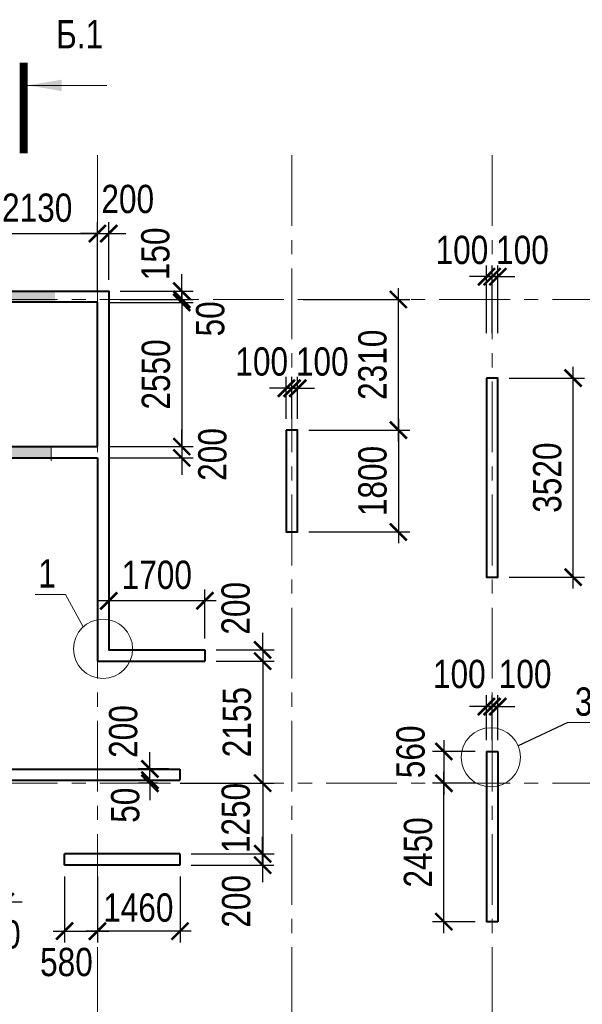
# Model space of a CAD drawing. Extents: x -8631841 to -8525813, y 4017860 to 4564755.
# Tile 17 of 112: x -8588837 to -8578889, y 4134314 to 4151720. Entities that reach past the tile are written whole.
import ezdxf
from ezdxf.enums import TextEntityAlignment as Align

# ---------------------------------------------------------------- set-up
doc = ezdxf.new("R2010")
doc.units = 0
doc.header["$LTSCALE"] = 1000
doc.header["$MEASUREMENT"] = 0
doc.linetypes.add('CENTER', pattern=[2, 1.25, -0.25, 0.25, -0.25])
for name, color, linetype, lineweight in [('СК-040-С(тены)', 12, 'Continuous', 40), ('СК-043-С-ПИЛОНЫ', 5, 'Continuous', 40), ('СК-100-О(си)', 7, 'CENTER', 15), ('СК-110-О-РАЗМЕРЫ', 7, 'Continuous', 15), ('СК-300-Р(азмеры)', 7, 'Continuous', 20), ('СК-343-Р-КОЛОННЫ', 7, 'Continuous', 13), ('СК-400-Т(екст)', 7, 'Continuous', 20), ('СК-500-С(ечения)', 5, 'Continuous', 40), ('СК-600-Ш(триховка', 7, 'Continuous', 15)]:
    doc.layers.add(name, color=color, linetype=linetype, lineweight=lineweight)
doc.styles.add('ARIAL_annotative', font='arial.ttf', dxfattribs={"width": 0.8, "height": 2.5})
doc.styles.add('RUSS', font='arial.ttf', dxfattribs={"width": 0.8})
doc.dimstyles.new('100-200', dxfattribs={"dimscale": 0, "dimtxt": 500, "dimasz": 300, "dimexe": 200, "dimexo": 200, "dimgap": 200, "dimtad": 1, "dimdec": 0, "dimzin": 0, "dimdsep": 46, "dimtxsty": 'RUSS', "dimblk": 'ARCHTICK', "dimcen": 0.096, "dimdle": 200, "dimclrd": 7, "dimclre": 7, "dimclrt": 256, "dimadec": 0, "dimazin": 0, "dimtfac": 1, "dimtdec": 0, "dimtmove": 2, "dimatfit": 3, "dimldrblk": 'OBLIQUE', "dimfxl": 1, "dimtolj": 1, "dimtzin": 0, "dimarcsym": 0})

# ---------------------------------------------------------------- blocks, each defined once
blk = doc.blocks.new('оси')
at = {"layer": 'СК-100-О(си)'}
for p, q in [((-28729.8, 18534.9), (-28729.8, -7257.5)), ((-25290.2, 18534.9), (-25290.2, -7257.5)), ((-21750, 18534.9), (-21750, -7257.5)), ((-46685.3, 15985), (6554.2, 15985)), ((-46685.3, 7435), (6554.2, 7435))]:
    blk.add_line(p, q, dxfattribs=at)
blk = doc.blocks.new('A$C858fb3ef')
at = {"layer": 'СК-300-Р(азмеры)'}
blk.add_blockref('оси', (0, 0), dxfattribs=at)
blk = doc.blocks.new('A$C573b34c5')
blk.add_blockref('A$C858fb3ef', (0, 0))
blk = doc.blocks.new('_ArchTick')
at = {"color": 0, "linetype": 'ByBlock', "const_width": 0.15}
blk.add_lwpolyline([(-0.5, -0.5), (0.5, 0.5)], dxfattribs=at)
blk = doc.blocks.new('*D990')
at = {"layer": 'Defpoints', "color": 0, "transparency": 16777216}
for p in [(-8583922, 4144464), (-8583922, 4142664), (-8582141, 4142664)]:
    blk.add_point(p, dxfattribs=at)
at = {"layer": 'СК-343-Р-КОЛОННЫ', "color": 7, "lineweight": -2, "transparency": 16777216}
for p, q in [((-8582141, 4144664), (-8582141, 4142464)), ((-8583722, 4144464), (-8581941, 4144464)), ((-8583722, 4142664), (-8581941, 4142664))]:
    blk.add_line(p, q, dxfattribs=at)
at = {"layer": 'СК-343-Р-КОЛОННЫ', "color": 7, "lineweight": -2, "transparency": 16777216, "xscale": 300, "yscale": 300, "zscale": 300}
for p, rotation in [((-8582141, 4144464), 90), ((-8582141, 4142664), 270)]:
    blk.add_blockref('_ArchTick', p, dxfattribs=dict(at, rotation=rotation))
at = {"layer": 'СК-343-Р-КОЛОННЫ', "transparency": 16777216, "insert": (-8582596, 4143564), "char_height": 500, "attachment_point": 5, "rotation": 90, "style": 'RUSS'}
blk.add_mtext('\\A1;1800', dxfattribs=at)
blk = doc.blocks.new('_Oblique')
at = {"color": 0, "linetype": 'ByBlock', "lineweight": -2}
blk.add_line((-0.5, -0.5), (0.5, 0.5), dxfattribs=at)
blk = doc.blocks.new('*D991')
at = {"layer": 'Defpoints', "color": 0, "transparency": 16777216}
for p in [(-8584022, 4146773), (-8582141, 4146773), (-8583922, 4144464)]:
    blk.add_point(p, dxfattribs=at)
at = {"layer": 'СК-343-Р-КОЛОННЫ', "color": 7, "lineweight": -2, "transparency": 16777216}
for p, q in [((-8582141, 4144264), (-8582141, 4146973)), ((-8583822, 4146773), (-8581941, 4146773)), ((-8583722, 4144464), (-8581941, 4144464))]:
    blk.add_line(p, q, dxfattribs=at)
at = {"layer": 'СК-343-Р-КОЛОННЫ', "color": 7, "lineweight": -2, "transparency": 16777216, "xscale": 300, "yscale": 300, "zscale": 300}
for p, rotation in [((-8582141, 4146773), 90), ((-8582141, 4144464), 270)]:
    blk.add_blockref('_ArchTick', p, dxfattribs=dict(at, rotation=rotation))
at = {"layer": 'СК-343-Р-КОЛОННЫ', "transparency": 16777216, "insert": (-8582597, 4145619), "char_height": 500, "attachment_point": 5, "rotation": 90, "style": 'RUSS'}
blk.add_mtext('\\A1;2310', dxfattribs=at)
blk = doc.blocks.new('*D992')
at = {"layer": 'Defpoints', "color": 0, "transparency": 16777216}
for p in [(-8580582, 4138784), (-8581336, 4138223), (-8580582, 4138223)]:
    blk.add_point(p, dxfattribs=at)
at = {"layer": 'СК-343-Р-КОЛОННЫ', "color": 7, "lineweight": -2, "transparency": 16777216}
for p, q in [((-8581336, 4138984), (-8581336, 4138023)), ((-8580782, 4138784), (-8581536, 4138784)), ((-8580782, 4138223), (-8581536, 4138223))]:
    blk.add_line(p, q, dxfattribs=at)
at = {"layer": 'СК-343-Р-КОЛОННЫ', "color": 7, "lineweight": -2, "transparency": 16777216, "xscale": 300, "yscale": 300, "zscale": 300}
for p, rotation in [((-8581336, 4138784), 90), ((-8581336, 4138223), 270)]:
    blk.add_blockref('_ArchTick', p, dxfattribs=dict(at, rotation=rotation))
at = {"layer": 'СК-343-Р-КОЛОННЫ', "transparency": 16777216, "insert": (-8581923, 4138777), "char_height": 500, "attachment_point": 5, "rotation": 90, "style": 'RUSS'}
blk.add_mtext('\\A1;560', dxfattribs=at)
blk = doc.blocks.new('*D993')
at = {"layer": 'Defpoints', "color": 0, "transparency": 16777216}
for p in [(-8581336, 4138223), (-8580582, 4138223), (-8580582, 4135774)]:
    blk.add_point(p, dxfattribs=at)
at = {"layer": 'СК-343-Р-КОЛОННЫ', "color": 7, "lineweight": -2, "transparency": 16777216}
for p, q in [((-8581336, 4135574), (-8581336, 4138423)), ((-8580782, 4138223), (-8581536, 4138223)), ((-8580782, 4135774), (-8581536, 4135774))]:
    blk.add_line(p, q, dxfattribs=at)
at = {"layer": 'СК-343-Р-КОЛОННЫ', "color": 7, "lineweight": -2, "transparency": 16777216, "xscale": 300, "yscale": 300, "zscale": 300}
for p, rotation in [((-8581336, 4138223), 90), ((-8581336, 4135774), 270)]:
    blk.add_blockref('_ArchTick', p, dxfattribs=dict(at, rotation=rotation))
at = {"layer": 'СК-343-Р-КОЛОННЫ', "transparency": 16777216, "insert": (-8581791, 4136999), "char_height": 500, "attachment_point": 5, "rotation": 90, "style": 'RUSS'}
blk.add_mtext('\\A1;2450', dxfattribs=at)
blk = doc.blocks.new('*D994')
at = {"layer": 'Defpoints', "color": 0, "transparency": 16777216}
for p in [(-8580482, 4139577), (-8580582, 4138784), (-8580482, 4138784)]:
    blk.add_point(p, dxfattribs=at)
at = {"layer": 'СК-343-Р-КОЛОННЫ', "color": 7, "lineweight": -2, "transparency": 16777216}
for p, q in [((-8580582, 4138984), (-8580582, 4139777)), ((-8580482, 4138984), (-8580482, 4139777)), ((-8580582, 4139577), (-8580882, 4139577)), ((-8580582, 4139577), (-8580482, 4139577)), ((-8580482, 4139577), (-8580182, 4139577))]:
    blk.add_line(p, q, dxfattribs=at)
at = {"layer": 'СК-343-Р-КОЛОННЫ', "color": 7, "lineweight": -2, "transparency": 16777216, "xscale": 300, "yscale": 300, "zscale": 300}
blk.add_blockref('_ArchTick', (-8580582, 4139577), dxfattribs=at)
at = {"layer": 'СК-343-Р-КОЛОННЫ', "color": 7, "lineweight": -2, "transparency": 16777216, "xscale": 300, "yscale": 300, "zscale": 300, "rotation": 180}
blk.add_blockref('_ArchTick', (-8580482, 4139577), dxfattribs=at)
at = {"layer": 'СК-343-Р-КОЛОННЫ', "transparency": 16777216, "insert": (-8581063, 4140150), "char_height": 500, "attachment_point": 5, "style": 'RUSS'}
blk.add_mtext('\\A1;100', dxfattribs=at)
blk = doc.blocks.new('*D995')
at = {"layer": 'Defpoints', "color": 0, "transparency": 16777216}
for p in [(-8580482, 4139577), (-8580482, 4138784), (-8580382, 4138784)]:
    blk.add_point(p, dxfattribs=at)
at = {"layer": 'СК-343-Р-КОЛОННЫ', "color": 7, "lineweight": -2, "transparency": 16777216}
for p, q in [((-8580482, 4138984), (-8580482, 4139777)), ((-8580382, 4138984), (-8580382, 4139777)), ((-8580482, 4139577), (-8580782, 4139577)), ((-8580382, 4139577), (-8580482, 4139577)), ((-8580382, 4139577), (-8580082, 4139577))]:
    blk.add_line(p, q, dxfattribs=at)
at = {"layer": 'СК-343-Р-КОЛОННЫ', "color": 7, "lineweight": -2, "transparency": 16777216, "xscale": 300, "yscale": 300, "zscale": 300}
blk.add_blockref('_ArchTick', (-8580482, 4139577), dxfattribs=at)
at = {"layer": 'СК-343-Р-КОЛОННЫ', "color": 7, "lineweight": -2, "transparency": 16777216, "xscale": 300, "yscale": 300, "zscale": 300, "rotation": 180}
blk.add_blockref('_ArchTick', (-8580382, 4139577), dxfattribs=at)
at = {"layer": 'СК-343-Р-КОЛОННЫ', "transparency": 16777216, "insert": (-8579900, 4140150), "char_height": 500, "attachment_point": 5, "style": 'RUSS'}
blk.add_mtext('\\A1;100', dxfattribs=at)
blk = doc.blocks.new('*D896')
at = {"layer": 'Defpoints', "color": 0, "transparency": 16777216}
for p in [(-8587462, 4146723), (-8587462, 4144173), (-8585971, 4144173)]:
    blk.add_point(p, dxfattribs=at)
at = {"layer": 'СК-343-Р-КОЛОННЫ', "color": 7, "lineweight": -2, "transparency": 16777216}
for p, q in [((-8585971, 4146923), (-8585971, 4143973)), ((-8587262, 4146723), (-8585771, 4146723)), ((-8587262, 4144173), (-8585771, 4144173))]:
    blk.add_line(p, q, dxfattribs=at)
at = {"layer": 'СК-343-Р-КОЛОННЫ', "color": 7, "lineweight": -2, "transparency": 16777216, "xscale": 300, "yscale": 300, "zscale": 300}
for p, rotation in [((-8585971, 4146723), 90), ((-8585971, 4144173), 270)]:
    blk.add_blockref('_ArchTick', p, dxfattribs=dict(at, rotation=rotation))
at = {"layer": 'СК-343-Р-КОЛОННЫ', "transparency": 16777216, "insert": (-8586426, 4145448), "char_height": 500, "attachment_point": 5, "rotation": 90, "style": 'RUSS'}
blk.add_mtext('\\A1;2550', dxfattribs=at)
blk = doc.blocks.new('*D898')
at = {"layer": 'Defpoints', "color": 0, "transparency": 16777216}
for p in [(-8587462, 4147938), (-8589592, 4146723), (-8587462, 4146723)]:
    blk.add_point(p, dxfattribs=at)
at = {"layer": 'СК-343-Р-КОЛОННЫ', "color": 7, "lineweight": -2, "transparency": 16777216}
for p, q in [((-8589592, 4146923), (-8589592, 4148138)), ((-8587462, 4146923), (-8587462, 4148138)), ((-8589792, 4147938), (-8587262, 4147938))]:
    blk.add_line(p, q, dxfattribs=at)
at = {"layer": 'СК-343-Р-КОЛОННЫ', "color": 7, "lineweight": -2, "transparency": 16777216, "xscale": 300, "yscale": 300, "zscale": 300, "rotation": 180}
blk.add_blockref('_ArchTick', (-8589592, 4147938), dxfattribs=at)
at = {"layer": 'СК-343-Р-КОЛОННЫ', "color": 7, "lineweight": -2, "transparency": 16777216, "xscale": 300, "yscale": 300, "zscale": 300}
blk.add_blockref('_ArchTick', (-8587462, 4147938), dxfattribs=at)
at = {"layer": 'СК-343-Р-КОЛОННЫ', "transparency": 16777216, "insert": (-8588527, 4148393), "char_height": 500, "attachment_point": 5, "style": 'RUSS'}
blk.add_mtext('\\A1;2130', dxfattribs=at)
blk = doc.blocks.new('*D899')
at = {"layer": 'Defpoints', "color": 0, "transparency": 16777216}
for p in [(-8587262, 4147938), (-8587262, 4146923), (-8587462, 4146723)]:
    blk.add_point(p, dxfattribs=at)
at = {"layer": 'СК-343-Р-КОЛОННЫ', "color": 7, "lineweight": -2, "transparency": 16777216}
for p, q in [((-8587462, 4146923), (-8587462, 4148138)), ((-8587262, 4147123), (-8587262, 4148138)), ((-8587462, 4147938), (-8587762, 4147938)), ((-8587462, 4147938), (-8587262, 4147938)), ((-8587262, 4147938), (-8586962, 4147938))]:
    blk.add_line(p, q, dxfattribs=at)
at = {"layer": 'СК-343-Р-КОЛОННЫ', "color": 7, "lineweight": -2, "transparency": 16777216, "xscale": 300, "yscale": 300, "zscale": 300}
blk.add_blockref('_ArchTick', (-8587462, 4147938), dxfattribs=at)
at = {"layer": 'СК-343-Р-КОЛОННЫ', "color": 7, "lineweight": -2, "transparency": 16777216, "xscale": 300, "yscale": 300, "zscale": 300, "rotation": 180}
blk.add_blockref('_ArchTick', (-8587262, 4147938), dxfattribs=at)
at = {"layer": 'СК-343-Р-КОЛОННЫ', "transparency": 16777216, "insert": (-8586926, 4148547), "char_height": 500, "attachment_point": 5, "style": 'RUSS'}
blk.add_mtext('\\A1;200', dxfattribs=at)
blk = doc.blocks.new('*D901')
at = {"layer": 'Defpoints', "color": 0, "transparency": 16777216}
for p in [(-8587462, 4144173), (-8587462, 4143973), (-8585971, 4143973)]:
    blk.add_point(p, dxfattribs=at)
at = {"layer": 'СК-343-Р-КОЛОННЫ', "color": 7, "lineweight": -2, "transparency": 16777216}
for p, q in [((-8585971, 4144173), (-8585971, 4144473)), ((-8587262, 4144173), (-8585771, 4144173)), ((-8585971, 4144173), (-8585971, 4143973)), ((-8587262, 4143973), (-8585771, 4143973)), ((-8585971, 4143973), (-8585971, 4143673))]:
    blk.add_line(p, q, dxfattribs=at)
at = {"layer": 'СК-343-Р-КОЛОННЫ', "color": 7, "lineweight": -2, "transparency": 16777216, "xscale": 300, "yscale": 300, "zscale": 300}
for p, rotation in [((-8585971, 4144173), 270), ((-8585971, 4143973), 90)]:
    blk.add_blockref('_ArchTick', p, dxfattribs=dict(at, rotation=rotation))
at = {"layer": 'СК-343-Р-КОЛОННЫ', "transparency": 16777216, "insert": (-8585427, 4144034), "char_height": 500, "attachment_point": 5, "rotation": 90, "style": 'RUSS'}
blk.add_mtext('\\A1;200', dxfattribs=at)
blk = doc.blocks.new('*D909')
at = {"layer": 'Defpoints', "color": 0, "transparency": 16777216}
for p in [(-8587262, 4146923), (-8587262, 4146773), (-8585971, 4146773)]:
    blk.add_point(p, dxfattribs=at)
at = {"layer": 'СК-343-Р-КОЛОННЫ', "color": 7, "lineweight": -2, "transparency": 16777216}
for p, q in [((-8585971, 4146923), (-8585971, 4147223)), ((-8587062, 4146923), (-8585771, 4146923)), ((-8585971, 4146923), (-8585971, 4146773)), ((-8587062, 4146773), (-8585771, 4146773)), ((-8585971, 4146773), (-8585971, 4146473))]:
    blk.add_line(p, q, dxfattribs=at)
at = {"layer": 'СК-343-Р-КОЛОННЫ', "color": 7, "lineweight": -2, "transparency": 16777216, "xscale": 300, "yscale": 300, "zscale": 300}
for p, rotation in [((-8585971, 4146923), 270), ((-8585971, 4146773), 90)]:
    blk.add_blockref('_ArchTick', p, dxfattribs=dict(at, rotation=rotation))
at = {"layer": 'СК-343-Р-КОЛОННЫ', "transparency": 16777216, "insert": (-8586435, 4147580), "char_height": 500, "attachment_point": 5, "rotation": 90, "style": 'RUSS'}
blk.add_mtext('\\A1;150', dxfattribs=at)
blk = doc.blocks.new('*D910')
at = {"layer": 'Defpoints', "color": 0, "transparency": 16777216}
for p in [(-8587262, 4146773), (-8587262, 4146723), (-8585971, 4146723)]:
    blk.add_point(p, dxfattribs=at)
at = {"layer": 'СК-343-Р-КОЛОННЫ', "color": 7, "lineweight": -2, "transparency": 16777216}
for p, q in [((-8585971, 4146773), (-8585971, 4147073)), ((-8587062, 4146773), (-8585771, 4146773)), ((-8587062, 4146723), (-8585771, 4146723)), ((-8585971, 4146773), (-8585971, 4146723)), ((-8585971, 4146723), (-8585971, 4146423))]:
    blk.add_line(p, q, dxfattribs=at)
at = {"layer": 'СК-343-Р-КОЛОННЫ', "color": 7, "lineweight": -2, "transparency": 16777216, "xscale": 300, "yscale": 300, "zscale": 300}
for p, rotation in [((-8585971, 4146773), 270), ((-8585971, 4146723), 90)]:
    blk.add_blockref('_ArchTick', p, dxfattribs=dict(at, rotation=rotation))
at = {"layer": 'СК-343-Р-КОЛОННЫ', "transparency": 16777216, "insert": (-8585465, 4146431), "char_height": 500, "attachment_point": 5, "rotation": 90, "style": 'RUSS'}
blk.add_mtext('\\A1;50', dxfattribs=at)
blk = doc.blocks.new('*D953')
at = {"layer": 'Defpoints', "color": 0, "transparency": 16777216}
for p in [(-8584022, 4145204), (-8584122, 4144464), (-8584022, 4144464)]:
    blk.add_point(p, dxfattribs=at)
at = {"layer": 'СК-343-Р-КОЛОННЫ', "color": 7, "lineweight": -2, "transparency": 16777216}
for p, q in [((-8584122, 4144664), (-8584122, 4145404)), ((-8584022, 4144664), (-8584022, 4145404)), ((-8584122, 4145204), (-8584422, 4145204)), ((-8584122, 4145204), (-8584022, 4145204)), ((-8584022, 4145204), (-8583722, 4145204))]:
    blk.add_line(p, q, dxfattribs=at)
at = {"layer": 'СК-343-Р-КОЛОННЫ', "color": 7, "lineweight": -2, "transparency": 16777216, "xscale": 300, "yscale": 300, "zscale": 300}
blk.add_blockref('_ArchTick', (-8584122, 4145204), dxfattribs=at)
at = {"layer": 'СК-343-Р-КОЛОННЫ', "color": 7, "lineweight": -2, "transparency": 16777216, "xscale": 300, "yscale": 300, "zscale": 300, "rotation": 180}
blk.add_blockref('_ArchTick', (-8584022, 4145204), dxfattribs=at)
at = {"layer": 'СК-343-Р-КОЛОННЫ', "transparency": 16777216, "insert": (-8584557, 4145674), "char_height": 500, "attachment_point": 5, "style": 'RUSS'}
blk.add_mtext('\\A1;100', dxfattribs=at)
blk = doc.blocks.new('*D954')
at = {"layer": 'Defpoints', "color": 0, "transparency": 16777216}
for p in [(-8584022, 4145204), (-8584022, 4144464), (-8583922, 4144464)]:
    blk.add_point(p, dxfattribs=at)
at = {"layer": 'СК-343-Р-КОЛОННЫ', "color": 7, "lineweight": -2, "transparency": 16777216}
for p, q in [((-8584022, 4144664), (-8584022, 4145404)), ((-8583922, 4144664), (-8583922, 4145404)), ((-8584022, 4145204), (-8584322, 4145204)), ((-8583922, 4145204), (-8584022, 4145204)), ((-8583922, 4145204), (-8583622, 4145204))]:
    blk.add_line(p, q, dxfattribs=at)
at = {"layer": 'СК-343-Р-КОЛОННЫ', "color": 7, "lineweight": -2, "transparency": 16777216, "xscale": 300, "yscale": 300, "zscale": 300}
blk.add_blockref('_ArchTick', (-8584022, 4145204), dxfattribs=at)
at = {"layer": 'СК-343-Р-КОЛОННЫ', "color": 7, "lineweight": -2, "transparency": 16777216, "xscale": 300, "yscale": 300, "zscale": 300, "rotation": 180}
blk.add_blockref('_ArchTick', (-8583922, 4145204), dxfattribs=at)
at = {"layer": 'СК-343-Р-КОЛОННЫ', "transparency": 16777216, "insert": (-8583487, 4145674), "char_height": 500, "attachment_point": 5, "style": 'RUSS'}
blk.add_mtext('\\A1;100', dxfattribs=at)
blk = doc.blocks.new('*D956')
at = {"layer": 'Defpoints', "color": 0, "transparency": 16777216}
for p in [(-8585562, 4140579), (-8585562, 4140379), (-8584540, 4140379)]:
    blk.add_point(p, dxfattribs=at)
at = {"layer": 'СК-343-Р-КОЛОННЫ', "color": 7, "lineweight": -2, "transparency": 16777216}
for p, q in [((-8584540, 4140579), (-8584540, 4140879)), ((-8585362, 4140579), (-8584340, 4140579)), ((-8584540, 4140579), (-8584540, 4140379)), ((-8585362, 4140379), (-8584340, 4140379)), ((-8584540, 4140379), (-8584540, 4140079))]:
    blk.add_line(p, q, dxfattribs=at)
at = {"layer": 'СК-343-Р-КОЛОННЫ', "color": 7, "lineweight": -2, "transparency": 16777216, "xscale": 300, "yscale": 300, "zscale": 300}
for p, rotation in [((-8584540, 4140579), 270), ((-8584540, 4140379), 90)]:
    blk.add_blockref('_ArchTick', p, dxfattribs=dict(at, rotation=rotation))
at = {"layer": 'СК-343-Р-КОЛОННЫ', "transparency": 16777216, "insert": (-8585016, 4141314), "char_height": 500, "attachment_point": 5, "rotation": 90, "style": 'RUSS'}
blk.add_mtext('\\A1;200', dxfattribs=at)
blk = doc.blocks.new('*D957')
at = {"layer": 'Defpoints', "color": 0, "transparency": 16777216}
for p in [(-8585562, 4140379), (-8584941, 4138223), (-8584540, 4138223)]:
    blk.add_point(p, dxfattribs=at)
at = {"layer": 'СК-343-Р-КОЛОННЫ', "color": 7, "lineweight": -2, "transparency": 16777216}
for p, q in [((-8584540, 4140579), (-8584540, 4138023)), ((-8585362, 4140379), (-8584340, 4140379)), ((-8584741, 4138223), (-8584340, 4138223))]:
    blk.add_line(p, q, dxfattribs=at)
at = {"layer": 'СК-343-Р-КОЛОННЫ', "color": 7, "lineweight": -2, "transparency": 16777216, "xscale": 300, "yscale": 300, "zscale": 300}
for p, rotation in [((-8584540, 4140379), 90), ((-8584540, 4138223), 270)]:
    blk.add_blockref('_ArchTick', p, dxfattribs=dict(at, rotation=rotation))
at = {"layer": 'СК-343-Р-КОЛОННЫ', "transparency": 16777216, "insert": (-8584995, 4139301), "char_height": 500, "attachment_point": 5, "rotation": 90, "style": 'RUSS'}
blk.add_mtext('\\A1;2155', dxfattribs=at)
blk = doc.blocks.new('*D964')
at = {"layer": 'Defpoints', "color": 0, "transparency": 16777216}
for p in [(-8589292, 4137994), (-8589092, 4137794), (-8589092, 4136128)]:
    blk.add_point(p, dxfattribs=at)
at = {"layer": 'СК-343-Р-КОЛОННЫ', "color": 7, "lineweight": -2, "transparency": 16777216}
for p, q in [((-8589292, 4137794), (-8589292, 4135928)), ((-8589092, 4137594), (-8589092, 4135928)), ((-8589292, 4136128), (-8589592, 4136128)), ((-8589292, 4136128), (-8589092, 4136128)), ((-8589092, 4136128), (-8588792, 4136128))]:
    blk.add_line(p, q, dxfattribs=at)
at = {"layer": 'СК-343-Р-КОЛОННЫ', "color": 7, "lineweight": -2, "transparency": 16777216, "xscale": 300, "yscale": 300, "zscale": 300}
blk.add_blockref('_ArchTick', (-8589292, 4136128), dxfattribs=at)
at = {"layer": 'СК-343-Р-КОЛОННЫ', "color": 7, "lineweight": -2, "transparency": 16777216, "xscale": 300, "yscale": 300, "zscale": 300, "rotation": 180}
blk.add_blockref('_ArchTick', (-8589092, 4136128), dxfattribs=at)
at = {"layer": 'СК-343-Р-КОЛОННЫ', "transparency": 16777216, "insert": (-8589286, 4135547), "char_height": 500, "attachment_point": 5, "style": 'RUSS'}
blk.add_mtext('\\A1;200', dxfattribs=at)
blk = doc.blocks.new('*D886')
at = {"layer": 'Defpoints', "color": 0, "transparency": 16777216}
for p in [(-8580482, 4147177), (-8580582, 4145981), (-8580482, 4145981)]:
    blk.add_point(p, dxfattribs=at)
at = {"layer": 'СК-343-Р-КОЛОННЫ', "color": 7, "lineweight": -2, "transparency": 16777216}
for p, q in [((-8580582, 4146181), (-8580582, 4147377)), ((-8580482, 4146181), (-8580482, 4147377)), ((-8580582, 4147177), (-8580882, 4147177)), ((-8580582, 4147177), (-8580482, 4147177)), ((-8580482, 4147177), (-8580182, 4147177))]:
    blk.add_line(p, q, dxfattribs=at)
at = {"layer": 'СК-343-Р-КОЛОННЫ', "color": 7, "lineweight": -2, "transparency": 16777216, "xscale": 300, "yscale": 300, "zscale": 300}
blk.add_blockref('_ArchTick', (-8580582, 4147177), dxfattribs=at)
at = {"layer": 'СК-343-Р-КОЛОННЫ', "color": 7, "lineweight": -2, "transparency": 16777216, "xscale": 300, "yscale": 300, "zscale": 300, "rotation": 180}
blk.add_blockref('_ArchTick', (-8580482, 4147177), dxfattribs=at)
at = {"layer": 'СК-343-Р-КОЛОННЫ', "transparency": 16777216, "insert": (-8581017, 4147647), "char_height": 500, "attachment_point": 5, "style": 'RUSS'}
blk.add_mtext('\\A1;100', dxfattribs=at)
blk = doc.blocks.new('*D887')
at = {"layer": 'Defpoints', "color": 0, "transparency": 16777216}
for p in [(-8580482, 4147177), (-8580482, 4145981), (-8580382, 4145981)]:
    blk.add_point(p, dxfattribs=at)
at = {"layer": 'СК-343-Р-КОЛОННЫ', "color": 7, "lineweight": -2, "transparency": 16777216}
for p, q in [((-8580482, 4146181), (-8580482, 4147377)), ((-8580382, 4146181), (-8580382, 4147377)), ((-8580482, 4147177), (-8580782, 4147177)), ((-8580382, 4147177), (-8580482, 4147177)), ((-8580382, 4147177), (-8580082, 4147177))]:
    blk.add_line(p, q, dxfattribs=at)
at = {"layer": 'СК-343-Р-КОЛОННЫ', "color": 7, "lineweight": -2, "transparency": 16777216, "xscale": 300, "yscale": 300, "zscale": 300}
blk.add_blockref('_ArchTick', (-8580482, 4147177), dxfattribs=at)
at = {"layer": 'СК-343-Р-КОЛОННЫ', "color": 7, "lineweight": -2, "transparency": 16777216, "xscale": 300, "yscale": 300, "zscale": 300, "rotation": 180}
blk.add_blockref('_ArchTick', (-8580382, 4147177), dxfattribs=at)
at = {"layer": 'СК-343-Р-КОЛОННЫ', "transparency": 16777216, "insert": (-8579947, 4147647), "char_height": 500, "attachment_point": 5, "style": 'RUSS'}
blk.add_mtext('\\A1;100', dxfattribs=at)
blk = doc.blocks.new('*D888')
at = {"layer": 'Defpoints', "color": 0, "transparency": 16777216}
for p in [(-8580382, 4145384), (-8579051, 4145384), (-8580382, 4141864)]:
    blk.add_point(p, dxfattribs=at)
at = {"layer": 'СК-343-Р-КОЛОННЫ', "color": 7, "lineweight": -2, "transparency": 16777216}
for p, q in [((-8579051, 4141664), (-8579051, 4145584)), ((-8580182, 4145384), (-8578851, 4145384)), ((-8580182, 4141864), (-8578851, 4141864))]:
    blk.add_line(p, q, dxfattribs=at)
at = {"layer": 'СК-343-Р-КОЛОННЫ', "color": 7, "lineweight": -2, "transparency": 16777216, "xscale": 300, "yscale": 300, "zscale": 300}
for p, rotation in [((-8579051, 4145384), 90), ((-8579051, 4141864), 270)]:
    blk.add_blockref('_ArchTick', p, dxfattribs=dict(at, rotation=rotation))
at = {"layer": 'СК-343-Р-КОЛОННЫ', "transparency": 16777216, "insert": (-8579507, 4143624), "char_height": 500, "attachment_point": 5, "rotation": 90, "style": 'RUSS'}
blk.add_mtext('\\A1;3520', dxfattribs=at)
blk = doc.blocks.new('20')
at = {"layer": 'СК-040-С(тены)'}
for p, q in [((15190, 15935), (13060, 15935)), ((15190, 13385), (15190, 15935)), ((13060, 13385), (15190, 13385)), ((15190, 13185), (15190, 9590)), ((17090, 9790), (17090, 9590)), ((15190, 9590), (17090, 9590)), ((22070, 7995), (22270, 7995)), ((22070, 7995), (22070, 4985)), ((22270, 7995), (22270, 4985)), ((13360, 7685), (16650, 7685)), ((16650, 7685), (16650, 7485)), ((13560, 7485), (16650, 7485)), ((14610, 5985), (14610, 6185)), ((16650, 6185), (14610, 6185)), ((16650, 6185), (16650, 5985)), ((16650, 5985), (14610, 5985)), ((22270, 4985), (22070, 4985))]:
    blk.add_line(p, q, dxfattribs=at)
for points in [[(6740, 16135), (15390, 16135), (15390, 9790), (17090, 9790)], [(11460, 13185), (15190, 13185)]]:
    blk.add_lwpolyline(points, dxfattribs=at)
at = {"layer": 'СК-043-С-ПИЛОНЫ'}
for points in [[(22070, 14596), (22070, 11076), (22270, 11076), (22270, 14596), (22070, 14596)], [(18530, 13675), (18530, 11876), (18730, 11876), (18730, 13675), (18530, 13675)]]:
    blk.add_lwpolyline(points, dxfattribs=at)
at = {"layer": 'СК-600-Ш(триховка', "color": 7}
blk.add_line((14370, 13385), (14370, 13135), dxfattribs=at)
for points in [[(13190, 16135), (13190, 15935), (14440, 16135), (14440, 15935)], [(13120, 13385), (13120, 13185), (14370, 13385), (14370, 13185)]]:
    blk.add_solid(points, dxfattribs=at)
blk = doc.blocks.new('*D1081')
at = {"layer": 'Defpoints', "color": 0, "transparency": 16777216}
for p in [(-8587262, 4141447), (-8587262, 4140579), (-8585562, 4140579)]:
    blk.add_point(p, dxfattribs=at)
at = {"layer": 'СК-343-Р-КОЛОННЫ', "color": 7, "lineweight": -2, "transparency": 16777216}
for p, q in [((-8587262, 4140779), (-8587262, 4141647)), ((-8585562, 4140779), (-8585562, 4141647)), ((-8585362, 4141447), (-8587462, 4141447))]:
    blk.add_line(p, q, dxfattribs=at)
at = {"layer": 'СК-343-Р-КОЛОННЫ', "color": 7, "lineweight": -2, "transparency": 16777216, "xscale": 300, "yscale": 300, "zscale": 300, "rotation": 180}
blk.add_blockref('_ArchTick', (-8587262, 4141447), dxfattribs=at)
at = {"layer": 'СК-343-Р-КОЛОННЫ', "color": 7, "lineweight": -2, "transparency": 16777216, "xscale": 300, "yscale": 300, "zscale": 300}
blk.add_blockref('_ArchTick', (-8585562, 4141447), dxfattribs=at)
at = {"layer": 'СК-343-Р-КОЛОННЫ', "transparency": 16777216, "insert": (-8586412, 4141903), "char_height": 500, "attachment_point": 5, "style": 'RUSS'}
blk.add_mtext('\\A1;1700', dxfattribs=at)
blk = doc.blocks.new('*D1097')
at = {"layer": 'Defpoints', "color": 0, "transparency": 16777216}
for p in [(-8586202, 4138223), (-8586002, 4136974), (-8584540, 4136974)]:
    blk.add_point(p, dxfattribs=at)
at = {"layer": 'СК-343-Р-КОЛОННЫ', "color": 7, "lineweight": -2, "transparency": 16777216}
for p, q in [((-8584540, 4138423), (-8584540, 4136774)), ((-8586002, 4138223), (-8584340, 4138223)), ((-8585802, 4136974), (-8584340, 4136974))]:
    blk.add_line(p, q, dxfattribs=at)
at = {"layer": 'СК-343-Р-КОЛОННЫ', "color": 7, "lineweight": -2, "transparency": 16777216, "xscale": 300, "yscale": 300, "zscale": 300}
for p, rotation in [((-8584540, 4138223), 90), ((-8584540, 4136974), 270)]:
    blk.add_blockref('_ArchTick', p, dxfattribs=dict(at, rotation=rotation))
at = {"layer": 'СК-343-Р-КОЛОННЫ', "transparency": 16777216, "insert": (-8585014, 4137607), "char_height": 500, "attachment_point": 5, "rotation": 90, "style": 'RUSS'}
blk.add_mtext('\\A1;1250', dxfattribs=at)
blk = doc.blocks.new('*D1096')
at = {"layer": 'Defpoints', "color": 0, "transparency": 16777216}
for p in [(-8586002, 4136974), (-8584541, 4136974), (-8586002, 4136774)]:
    blk.add_point(p, dxfattribs=at)
at = {"layer": 'СК-343-Р-КОЛОННЫ', "color": 7, "lineweight": -2, "transparency": 16777216}
for p, q in [((-8584541, 4136974), (-8584541, 4137274)), ((-8585802, 4136974), (-8584341, 4136974)), ((-8584541, 4136774), (-8584541, 4136974)), ((-8585802, 4136774), (-8584341, 4136774)), ((-8584541, 4136774), (-8584541, 4136474))]:
    blk.add_line(p, q, dxfattribs=at)
at = {"layer": 'СК-343-Р-КОЛОННЫ', "color": 7, "lineweight": -2, "transparency": 16777216, "xscale": 300, "yscale": 300, "zscale": 300}
for p, rotation in [((-8584541, 4136974), 270), ((-8584541, 4136774), 90)]:
    blk.add_blockref('_ArchTick', p, dxfattribs=dict(at, rotation=rotation))
at = {"layer": 'СК-343-Р-КОЛОННЫ', "transparency": 16777216, "insert": (-8585007, 4136134), "char_height": 500, "attachment_point": 5, "rotation": 90, "style": 'RUSS'}
blk.add_mtext('\\A1;200', dxfattribs=at)
blk = doc.blocks.new('*D1098')
at = {"layer": 'Defpoints', "color": 0, "transparency": 16777216}
for p in [(-8587462, 4136774), (-8586002, 4136774), (-8587462, 4135607)]:
    blk.add_point(p, dxfattribs=at)
at = {"layer": 'СК-343-Р-КОЛОННЫ', "color": 7, "lineweight": -2, "transparency": 16777216}
for p, q in [((-8587462, 4136574), (-8587462, 4135407)), ((-8586002, 4136574), (-8586002, 4135407)), ((-8585802, 4135607), (-8587662, 4135607))]:
    blk.add_line(p, q, dxfattribs=at)
at = {"layer": 'СК-343-Р-КОЛОННЫ', "color": 7, "lineweight": -2, "transparency": 16777216, "xscale": 300, "yscale": 300, "zscale": 300, "rotation": 180}
blk.add_blockref('_ArchTick', (-8587462, 4135607), dxfattribs=at)
at = {"layer": 'СК-343-Р-КОЛОННЫ', "color": 7, "lineweight": -2, "transparency": 16777216, "xscale": 300, "yscale": 300, "zscale": 300}
blk.add_blockref('_ArchTick', (-8586002, 4135607), dxfattribs=at)
at = {"layer": 'СК-343-Р-КОЛОННЫ', "transparency": 16777216, "insert": (-8586739, 4136021), "char_height": 500, "attachment_point": 5, "style": 'RUSS'}
blk.add_mtext('\\A1;1460', dxfattribs=at)
blk = doc.blocks.new('*D1099')
at = {"layer": 'Defpoints', "color": 0, "transparency": 16777216}
for p in [(-8588042, 4136774), (-8587462, 4136222), (-8587462, 4135607)]:
    blk.add_point(p, dxfattribs=at)
at = {"layer": 'СК-343-Р-КОЛОННЫ', "color": 7, "lineweight": -2, "transparency": 16777216}
for p, q in [((-8588042, 4136574), (-8588042, 4135407)), ((-8587462, 4136022), (-8587462, 4135407)), ((-8588242, 4135607), (-8587262, 4135607))]:
    blk.add_line(p, q, dxfattribs=at)
at = {"layer": 'СК-343-Р-КОЛОННЫ', "color": 7, "lineweight": -2, "transparency": 16777216, "xscale": 300, "yscale": 300, "zscale": 300, "rotation": 180}
blk.add_blockref('_ArchTick', (-8588042, 4135607), dxfattribs=at)
at = {"layer": 'СК-343-Р-КОЛОННЫ', "color": 7, "lineweight": -2, "transparency": 16777216, "xscale": 300, "yscale": 300, "zscale": 300}
blk.add_blockref('_ArchTick', (-8587462, 4135607), dxfattribs=at)
at = {"layer": 'СК-343-Р-КОЛОННЫ', "transparency": 16777216, "insert": (-8588010, 4135058), "char_height": 500, "attachment_point": 5, "style": 'RUSS'}
blk.add_mtext('\\A1;580', dxfattribs=at)
blk = doc.blocks.new('*D1100')
at = {"layer": 'Defpoints', "color": 0, "transparency": 16777216}
for p in [(-8586534, 4138474), (-8586002, 4138474), (-8586202, 4138274)]:
    blk.add_point(p, dxfattribs=at)
at = {"layer": 'СК-343-Р-КОЛОННЫ', "color": 7, "lineweight": -2, "transparency": 16777216}
for p, q in [((-8586534, 4138474), (-8586534, 4138774)), ((-8586202, 4138474), (-8586734, 4138474)), ((-8586534, 4138274), (-8586534, 4138474)), ((-8586402, 4138274), (-8586734, 4138274)), ((-8586534, 4138274), (-8586534, 4137974))]:
    blk.add_line(p, q, dxfattribs=at)
at = {"layer": 'СК-343-Р-КОЛОННЫ', "color": 7, "lineweight": -2, "transparency": 16777216, "xscale": 300, "yscale": 300, "zscale": 300}
for p, rotation in [((-8586534, 4138474), 270), ((-8586534, 4138274), 90)]:
    blk.add_blockref('_ArchTick', p, dxfattribs=dict(at, rotation=rotation))
at = {"layer": 'СК-343-Р-КОЛОННЫ', "transparency": 16777216, "insert": (-8587004, 4139136), "char_height": 500, "attachment_point": 5, "rotation": 90, "style": 'RUSS'}
blk.add_mtext('\\A1;200', dxfattribs=at)
blk = doc.blocks.new('*D1101')
at = {"layer": 'Defpoints', "color": 0, "transparency": 16777216}
for p in [(-8586202, 4138274), (-8586534, 4138223), (-8586202, 4138223)]:
    blk.add_point(p, dxfattribs=at)
at = {"layer": 'СК-343-Р-КОЛОННЫ', "color": 7, "lineweight": -2, "transparency": 16777216}
for p, q in [((-8586534, 4138274), (-8586534, 4138574)), ((-8586402, 4138274), (-8586734, 4138274)), ((-8586534, 4138274), (-8586534, 4138223)), ((-8586402, 4138223), (-8586734, 4138223)), ((-8586534, 4138223), (-8586534, 4137923))]:
    blk.add_line(p, q, dxfattribs=at)
at = {"layer": 'СК-343-Р-КОЛОННЫ', "color": 7, "lineweight": -2, "transparency": 16777216, "xscale": 300, "yscale": 300, "zscale": 300}
for p, rotation in [((-8586534, 4138274), 270), ((-8586534, 4138223), 90)]:
    blk.add_blockref('_ArchTick', p, dxfattribs=dict(at, rotation=rotation))
at = {"layer": 'СК-343-Р-КОЛОННЫ', "transparency": 16777216, "insert": (-8586968, 4137833), "char_height": 500, "attachment_point": 5, "rotation": 90, "style": 'RUSS'}
blk.add_mtext('\\A1;50', dxfattribs=at)
blk = doc.blocks.new('Сечение')
at = {"layer": 'СК-500-С(ечения)', "linetype": 'Continuous', "lineweight": 15, "ltscale": 100}
blk.add_line((-200, -35), (-200, -735), dxfattribs=at)
at = {"layer": 'СК-500-С(ечения)', "linetype": 'Continuous', "ltscale": 100, "const_width": 70}
blk.add_lwpolyline([(-400, 0), (400, 0)], dxfattribs=at)
at = {"layer": 'СК-500-С(ечения)', "linetype": 'Continuous', "ltscale": 100}
blk.add_solid([(-200, -35), (-250.3, -335.5), (-149.7, -335.5)], dxfattribs=at)
blk = doc.blocks.new('*U1228')
at = {"layer": 'СК-400-Т(екст)', "ltscale": 100, "xscale": 0.01, "yscale": 0.01, "zscale": 0.01, "rotation": 89.99999999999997}
blk.add_blockref('Сечение', (0, -113.527), dxfattribs=at)
at = {"layer": 'СК-500-С(ечения)', "color": 0, "ltscale": 100, "style": 'ARIAL_annotative', "width": 0.8}
blk.add_attdef('НОМЕР_СЕЧЕНИЯ_1_1(НОМЕР_ЛИСТА)', text='', height=2.5, rotation=180, dxfattribs=at).set_placement((6.74, -1.226), align=Align.RIGHT)
blk.add_attdef('НОМЕР_СЕЧЕНИЯ_2_1(НОМЕР_ЛИСТА)', text='', height=2.5, rotation=180, dxfattribs=at).set_placement((6.74, -115.561), align=Align.BOTTOM_LEFT)
blk = doc.blocks.new('A$Cce7b28b7')
blk.add_line((23505, 8507), (22628, 8096))
at = {"layer": 'СК-110-О-РАЗМЕРЫ'}
for p, q in [((14624, 10772), (14091, 10772)), ((14936, 10196), (14624, 10772)), ((24039, 8507), (23505, 8507))]:
    blk.add_line(p, q, dxfattribs=at)
for centre in [(15289, 9809), (22146, 7892)]:
    blk.add_circle(centre, 523, dxfattribs=at)
at = {"layer": 'СК-400-Т(екст)', "style": 'RUSS', "width": 0.8}
for s, p in [('1', (14146, 10893)), ('3', (23632, 8627))]:
    blk.add_text(s, height=500, dxfattribs=at).set_placement(p)

msp = doc.modelspace()

# ---------------------------------------------------------------- block references
msp.add_blockref('A$Cce7b28b7', (-8602652.1, 4130788.4))
at = {"layer": 'СК-300-Р(азмеры)'}
msp.add_blockref('A$C573b34c5', (-8558731.8, 4130788.4), dxfattribs=at)
at = {"layer": 'СК-343-Р-КОЛОННЫ'}
msp.add_blockref('20', (-8602652.1, 4130788.4), dxfattribs=at)
at = {"layer": 'СК-500-С(ечения)'}
ref = msp.add_blockref('*U1228', (-8588766.1, 4127453.4), dxfattribs=dict(at, xscale=-200, yscale=200, zscale=200, rotation=180))
ref.add_attrib('НОМЕР_СЕЧЕНИЯ_2_1(НОМЕР_ЛИСТА)', 'Б.1', dxfattribs={"color": 1, "ltscale": 100, "height": 500, "style": 'ARIAL_annotative', "width": 0.8}).set_placement((-8588193.9, 4151063.4), align=Align.BOTTOM_LEFT)

# ---------------------------------------------------------------- dimensions: what is measured, and where the dimension line sits
at = {"layer": 'СК-343-Р-КОЛОННЫ'}
for base, p1, p2, picture, middle in [((-8587461.8, 4147937.9), (-8589591.7, 4146723.3), (-8587461.8, 4146723.3), '*D898', (-8588526.7, 4148393.3)), ((-8587261.8, 4141447.5), (-8585562.1, 4140578.7), (-8587261.8, 4140578.7), '*D1081', (-8586411.9, 4141902.8))]:
    dim = msp.add_linear_dim(base=base, p1=p1, p2=p2, dimstyle='100-200', override={"dimscale": 1}, dxfattribs=at)
    dim.commit()
    dim.dimension.update_dxf_attribs({"geometry": picture, "text_midpoint": middle})
for base, p1, p2, picture, middle in [((-8587261.8, 4147938.3), (-8587461.8, 4146723.3), (-8587261.8, 4146923.3), '*D899', (-8586925.7, 4148546.5)), ((-8580481.9, 4147176.9), (-8580582, 4145980.8), (-8580481.9, 4145980.8), '*D886', (-8581017.2, 4147646.7)), ((-8584022.1, 4145204.1), (-8584122.2, 4144463.7), (-8584022.1, 4144463.7), '*D953', (-8584557.3, 4145673.8)), ((-8580481.8, 4139577.3), (-8580582, 4138783.6), (-8580481.8, 4138783.6), '*D994', (-8581063.5, 4140150.3)), ((-8589092.1, 4136127.8), (-8589292.1, 4137993.7), (-8589092.1, 4137793.7), '*D964', (-8589285.7, 4135547.1)), ((-8587461.7, 4135606.6), (-8588042, 4136773.7), (-8587461.7, 4136221.6), '*D1099', (-8588010.2, 4135058.5)), ((-8587461.7, 4135606.6), (-8586002.1, 4136773.7), (-8587461.7, 4136773.7), '*D1098', (-8586739.4, 4136021.1))]:
    dim = msp.add_linear_dim(base=base, p1=p1, p2=p2, dimstyle='100-200', override={"dimscale": 1}, dxfattribs=at)
    dim.commit()
    dim.dimension.update_dxf_attribs({"geometry": picture, "text_midpoint": middle, "dimtype": 160})
for base, p1, p2, angle, picture, middle in [((-8585970.6, 4146773.4), (-8587261.8, 4146923.3), (-8587261.8, 4146773.4), 90, '*D909', (-8586435.1, 4147580.4)), ((-8580481.9, 4147176.9), (-8580381.8, 4145980.8), (-8580481.9, 4145980.8), 180, '*D887', (-8579946.6, 4147646.7)), ((-8585970.6, 4146723.3), (-8587261.8, 4146773.4), (-8587261.8, 4146723.3), 90, '*D910', (-8585465, 4146430.9)), ((-8584022.1, 4145204.1), (-8583922, 4144463.7), (-8584022.1, 4144463.7), 180, '*D954', (-8583486.8, 4145673.8)), ((-8585970.9, 4143973.3), (-8587461.8, 4144173.3), (-8587461.8, 4143973.3), 90, '*D901', (-8585427.4, 4144034.5)), ((-8584540.2, 4140378.7), (-8585562.1, 4140578.7), (-8585562.1, 4140378.7), 90, '*D956', (-8585016.1, 4141314)), ((-8580481.8, 4139577.3), (-8580381.6, 4138783.6), (-8580481.8, 4138783.6), 180, '*D995', (-8579900.2, 4140150.3)), ((-8586534, 4138473.7), (-8586202.1, 4138273.7), (-8586002.1, 4138473.7), 90, '*D1100', (-8587004.4, 4139136.3)), ((-8581336.2, 4138223.4), (-8580582, 4138783.6), (-8580582, 4138223.4), 90, '*D992', (-8581922.7, 4138777)), ((-8586534, 4138223.4), (-8586202.1, 4138273.7), (-8586202.1, 4138223.4), 90, '*D1101', (-8586968.1, 4137832.7)), ((-8584540.2, 4136973.7), (-8586202.1, 4138223.4), (-8586002.1, 4136973.7), 90, '*D1097', (-8585014, 4137607.1)), ((-8584540.5, 4136973.7), (-8586002.1, 4136773.7), (-8586002.1, 4136973.7), 90, '*D1096', (-8585007.5, 4136134))]:
    dim = msp.add_linear_dim(base=base, p1=p1, p2=p2, angle=angle, dimstyle='100-200', override={"dimscale": 1}, dxfattribs=at)
    dim.commit()
    dim.dimension.update_dxf_attribs({"geometry": picture, "text_midpoint": middle, "dimtype": 160})
for base, p1, p2, picture, middle in [((-8582141.4, 4146773.4), (-8583922.2, 4144463.7), (-8584022.1, 4146773.4), '*D991', (-8582596.9, 4145618.6)), ((-8585970.9, 4144173.3), (-8587461.8, 4146723.3), (-8587461.8, 4144173.3), '*D896', (-8586426.2, 4145448.3)), ((-8579051.2, 4145384.1), (-8580382, 4141864), (-8580382, 4145384.1), '*D888', (-8579506.7, 4143624)), ((-8582141.1, 4142664), (-8583922.2, 4144463.7), (-8583922.2, 4142664), '*D990', (-8582596.4, 4143563.9)), ((-8584540.2, 4138223.4), (-8585562.1, 4140378.7), (-8584941.5, 4138223.4), '*D957', (-8584995.5, 4139301)), ((-8581336.2, 4138223.4), (-8580582, 4135773.7), (-8580582, 4138223.4), '*D993', (-8581791.5, 4136998.6))]:
    dim = msp.add_linear_dim(base=base, p1=p1, p2=p2, angle=90, dimstyle='100-200', override={"dimscale": 1}, dxfattribs=at)
    dim.commit()
    dim.dimension.update_dxf_attribs({"geometry": picture, "text_midpoint": middle})

doc.saveas('drawing.dxf')
